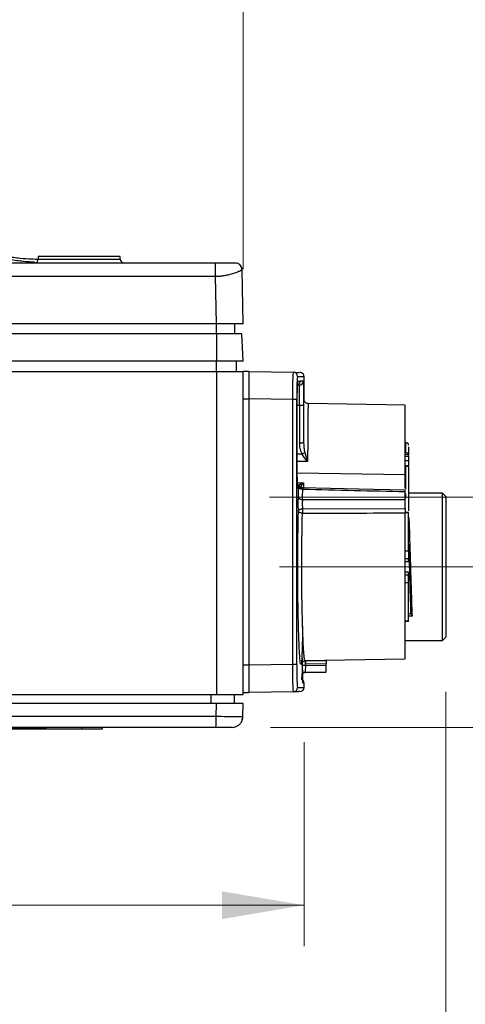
# Model space of a CAD drawing. Header units: millimetres. Extents: x 10 to 272, y 8 to 208.
# Tile 47 of 75: x 93 to 110, y 78 to 114. Entities that reach past the tile are written whole.
import ezdxf

# ---------------------------------------------------------------- set-up
doc = ezdxf.new("R2010")
doc.units = ezdxf.units.MM
doc.linetypes.add('CENTERX2', pattern=[20.32, 12.7, -2.54, 2.54, -2.54])
doc.styles.add('SLDTEXTSTYLE1', font='TXT', dxfattribs={"width": 0.605})
doc.dimstyles.new('SLDDIMSTYLE0', dxfattribs={"dimtxt": 2.054655, "dimasz": 3, "dimexe": 0, "dimexo": 0.0625, "dimgap": 0.513664, "dimtad": 0, "dimtih": 1, "dimtoh": 1, "dimdec": 1, "dimlfac": 2, "dimrnd": 1e-09, "dimzin": 12, "dimdsep": 46, "dimtxsty": 'SLDTEXTSTYLE1', "dimsah": 1, "dimcen": 0.09, "dimadec": 0, "dimazin": 3, "dimtfac": 1, "dimtdec": 1, "dimtmove": 0, "dimatfit": 0, "dimfxl": 1, "dimfrac": 2, "dimtolj": 1, "dimtzin": 12, "dimarcsym": 0})
doc.dimstyles.new('SLDDIMSTYLE2', dxfattribs={"dimtxt": 2.054655, "dimasz": 3, "dimexe": 0, "dimexo": 0.0625, "dimgap": 0.513664, "dimtad": 0, "dimtih": 1, "dimtoh": 1, "dimdec": 1, "dimlfac": 2, "dimrnd": 1e-09, "dimzin": 12, "dimdsep": 46, "dimtxsty": 'SLDTEXTSTYLE1', "dimsah": 1, "dimcen": 0.09, "dimadec": 0, "dimazin": 3, "dimtfac": 1, "dimtdec": 1, "dimtofl": 0, "dimtmove": 0, "dimatfit": 3, "dimfxl": 1, "dimfrac": 2, "dimtolj": 1, "dimtzin": 12, "dimarcsym": 0})
doc.dimstyles.new('SLDDIMSTYLE3', dxfattribs={"dimtxt": 2.054655, "dimasz": 3, "dimexe": 0, "dimexo": 0.0625, "dimgap": 0.513664, "dimtad": 0, "dimtih": 1, "dimtoh": 1, "dimdec": 1, "dimlfac": 2, "dimrnd": 1e-09, "dimzin": 4, "dimdsep": 46, "dimtxsty": 'SLDTEXTSTYLE1', "dimsah": 1, "dimcen": 0.09, "dimadec": 0, "dimazin": 1, "dimtfac": 1, "dimtdec": 1, "dimtofl": 0, "dimtmove": 0, "dimatfit": 3, "dimfxl": 1, "dimfrac": 2, "dimtolj": 1, "dimtzin": 12, "dimarcsym": 0})

# ---------------------------------------------------------------- blocks, each defined once
blk = doc.blocks.new('_D_3')
at = {"color": 7, "linetype": 'Continuous', "lineweight": 18}
for p, q in [((103.838, 87.565), (103.838, 80.098)), ((65.112, 86.982), (65.112, 80.098)), ((84.134, 83.175), (83.429, 83.175)), ((83.429, 83.175), (83.429, 80.02)), ((89.622, 83.175), (90.328, 83.175)), ((90.328, 83.175), (90.328, 80.02)), ((65.112, 81.598), (76.765, 81.598)), ((103.838, 81.598), (91.503, 81.598)), ((83.429, 80.02), (84.134, 80.02)), ((90.328, 80.02), (89.622, 80.02))]:
    blk.add_line(p, q, dxfattribs=at)
for points in [[(65.112, 81.598), (68.112, 81.09), (68.112, 82.106)], [(103.838, 81.598), (100.838, 82.106), (100.838, 81.09)]]:
    blk.add_solid(points, dxfattribs=at)
at = {"color": 7, "linetype": 'Continuous', "lineweight": 18, "char_height": 2.1167, "attachment_point": 1, "style": 'SLDTEXTSTYLE1'}
for s, insert in [('77.5', (77.236, 82.748)), ('3.05', (84.134, 82.748))]:
    blk.add_mtext(s, dxfattribs=dict(at, insert=insert))
blk = doc.blocks.new('_D_4')
at = {"color": 7, "linetype": 'Continuous', "lineweight": 18}
for p, q in [((109.026, 89.407), (109.026, 74.406)), ((63.981, 88.518), (63.981, 74.406)), ((85.054, 77.484), (84.348, 77.484)), ((84.348, 77.484), (84.348, 74.328)), ((90.541, 77.484), (91.247, 77.484)), ((91.247, 77.484), (91.247, 74.328)), ((63.981, 75.906), (77.685, 75.906)), ((109.026, 75.906), (92.423, 75.906)), ((84.348, 74.328), (85.054, 74.328)), ((91.247, 74.328), (90.541, 74.328))]:
    blk.add_line(p, q, dxfattribs=at)
for points in [[(63.981, 75.906), (66.981, 75.398), (66.981, 76.414)], [(109.026, 75.906), (106.026, 76.414), (106.026, 75.398)]]:
    blk.add_solid(points, dxfattribs=at)
at = {"color": 7, "linetype": 'Continuous', "lineweight": 18, "char_height": 2.1167, "attachment_point": 1, "style": 'SLDTEXTSTYLE1'}
for s, insert in [('90.1', (78.155, 77.057)), ('3.55', (85.054, 77.057))]:
    blk.add_mtext(s, dxfattribs=dict(at, insert=insert))
blk = doc.blocks.new('_D_5')
at = {"color": 7, "linetype": 'Continuous', "lineweight": 18}
for p, q in [((82.184, 142.037), (81.479, 142.037)), ((81.479, 142.037), (81.479, 138.882)), ((87.672, 142.037), (88.378, 142.037)), ((88.378, 142.037), (88.378, 138.882)), ((65.112, 106.207), (65.112, 141.959)), ((101.612, 104.882), (101.612, 141.959)), ((65.112, 140.459), (74.815, 140.459)), ((101.612, 140.459), (89.554, 140.459)), ((81.479, 138.882), (82.184, 138.882)), ((88.378, 138.882), (87.672, 138.882))]:
    blk.add_line(p, q, dxfattribs=at)
for points in [[(65.112, 140.459), (68.112, 139.951), (68.112, 140.967)], [(101.612, 140.459), (98.612, 140.967), (98.612, 139.951)]]:
    blk.add_solid(points, dxfattribs=at)
at = {"color": 7, "linetype": 'Continuous', "lineweight": 18, "char_height": 2.1167, "attachment_point": 1, "style": 'SLDTEXTSTYLE1'}
for s, insert in [('73.0', (75.286, 141.61)), ('2.87', (82.184, 141.61))]:
    blk.add_mtext(s, dxfattribs=dict(at, insert=insert))
blk = doc.blocks.new('_D_6')
at = {"color": 7, "linetype": 'Continuous', "lineweight": 18}
for p, q in [((129.152, 93.982), (129.152, 99.982)), ((116.901, 93.982), (130.652, 93.982)), ((129.936, 92.728), (129.23, 92.728)), ((129.23, 92.728), (129.23, 89.572)), ((133.855, 92.728), (134.561, 92.728)), ((134.561, 92.728), (134.561, 89.572)), ((129.23, 89.572), (129.936, 89.572)), ((134.561, 89.572), (133.855, 89.572)), ((102.615, 88.107), (130.652, 88.107)), ((129.152, 88.107), (129.152, 82.107))]:
    blk.add_line(p, q, dxfattribs=at)
for points in [[(129.152, 93.982), (129.66, 96.982), (128.644, 96.982)], [(129.152, 88.107), (128.644, 85.107), (129.66, 85.107)]]:
    blk.add_solid(points, dxfattribs=at)
at = {"color": 7, "linetype": 'Continuous', "lineweight": 18, "char_height": 2.1167, "attachment_point": 1, "style": 'SLDTEXTSTYLE1'}
for s, insert in [('11.8', (123.037, 92.301)), ('.46', (129.936, 92.301))]:
    blk.add_mtext(s, dxfattribs=dict(at, insert=insert))

msp = doc.modelspace()

# ---------------------------------------------------------------- linework, layer by layer
at = {"color": 7, "linetype": 'Continuous', "lineweight": 25}
for p, q in [((94.1124, 105.3473), (94.1124, 105.2473)), ((97.1124, 105.3473), (94.1124, 105.3473)), ((94.1124, 105.2473), (97.1124, 105.2473)), ((97.1124, 105.2473), (97.1124, 105.3473)), ((100.601, 104.606), (92.773, 104.606)), ((100.6311, 102.8819), (100.601, 104.606)), ((101.6124, 102.8819), (101.578, 104.8516)), ((100.6311, 102.8819), (89.9013, 102.8819)), ((100.6254, 102.8819), (100.6254, 102.5069)), ((101.31, 102.5069), (101.31, 102.8819)), ((100.63, 102.5069), (89.8709, 102.5069)), ((100.63, 102.5069), (100.631, 101.5069)), ((101.56, 102.5069), (100.63, 102.5069)), ((101.6124, 101.5069), (101.56, 102.5069)), ((100.631, 101.5069), (89.9011, 101.5069)), ((100.6263, 101.5069), (100.6263, 101.1319)), ((101.6124, 101.5069), (100.631, 101.5069)), ((101.3624, 101.1319), (101.3624, 101.5069)), ((89.9013, 101.1319), (100.631, 101.1319)), ((100.631, 101.1319), (100.631, 89.3069)), ((100.631, 101.1319), (101.6124, 101.1319)), ((101.6124, 89.3069), (101.6124, 101.1319)), ((101.8124, 101.1319), (101.6124, 101.1319)), ((101.8124, 101.1319), (103.4557, 101.1032)), ((103.8378, 100.1091), (103.8378, 100.9544)), ((101.6124, 100.1319), (101.8124, 100.1319)), ((101.8124, 100.132), (101.8124, 100.1319)), ((103.4222, 100.1039), (101.8124, 100.132)), ((101.8124, 100.1319), (101.8124, 90.3819)), ((103.4222, 90.4098), (103.4222, 100.1039)), ((103.5695, 100.1039), (103.4222, 100.1039)), ((103.5695, 90.4098), (103.5695, 100.1039)), ((103.6768, 99.8866), (103.587, 99.8851)), ((103.5873, 97.7292), (103.5873, 99.8845)), ((103.5873, 99.8845), (103.5874, 99.8845)), ((103.5874, 97.7292), (103.5874, 99.8845)), ((103.8242, 99.8866), (103.6768, 99.8866)), ((103.6768, 99.8866), (103.6768, 98.5218)), ((103.8242, 99.8866), (103.8242, 98.5218)), ((107.5405, 99.8972), (103.9851, 99.9593)), ((107.5405, 97.3272), (107.5405, 99.8972)), ((103.6768, 98.5218), (103.8242, 98.5218)), ((107.5655, 98.5317), (107.5405, 98.5317)), ((107.5655, 98.1841), (107.5655, 98.5317)), ((103.5874, 98.1184), (103.7625, 98.1178)), ((107.5405, 98.1841), (107.5655, 98.1841)), ((107.5405, 98.1075), (107.6566, 98.1075)), ((107.5405, 98.0343), (107.6655, 98.0343)), ((107.6655, 98.0343), (107.6655, 98.0779)), ((107.6655, 98.0343), (107.6655, 97.8575)), ((103.5873, 97.7292), (103.5874, 97.7292)), ((103.9683, 97.8325), (103.5874, 97.8341)), ((107.6655, 97.8575), (107.5405, 97.8575)), ((107.6271, 97.6802), (107.5405, 97.6802)), ((107.6655, 97.8575), (107.6655, 97.67)), ((107.5405, 97.3472), (103.587, 97.4162)), ((107.5655, 97.6583), (107.5405, 97.6583)), ((107.5405, 96.8591), (107.5405, 97.3472)), ((107.5655, 96.83), (107.5655, 97.6583)), ((103.5574, 97.0577), (103.8243, 97.0531)), ((103.8243, 97.0531), (103.8143, 96.8764)), ((107.5405, 96.4529), (107.5405, 96.7228)), ((107.5655, 96.495), (107.5655, 96.654)), ((108.9005, 96.6819), (107.6655, 96.6819)), ((109.0255, 96.5569), (108.9005, 96.6819)), ((108.9005, 91.2819), (108.9005, 96.6819)), ((103.7795, 96.108), (107.5405, 96.1138)), ((107.6655, 95.9678), (107.5405, 95.9678)), ((107.6655, 95.9584), (107.5405, 95.9584)), ((107.5405, 90.6165), (107.5405, 95.9546)), ((107.6655, 95.9584), (107.6655, 95.9678)), ((107.6655, 94.5711), (107.6655, 95.9584)), ((107.6655, 95.7895), (107.6743, 95.7895)), ((107.5405, 94.5711), (107.6655, 94.5711)), ((107.6655, 94.5711), (107.6655, 94.2819)), ((107.5405, 94.2819), (107.6655, 94.2819)), ((107.5405, 94.1719), (107.6655, 94.1719)), ((107.6655, 94.1719), (107.6655, 94.2819)), ((107.6655, 93.7919), (107.5405, 93.7919)), ((107.6655, 93.6819), (107.6655, 93.7919)), ((107.6655, 93.6819), (107.5405, 93.6819)), ((107.6655, 93.3926), (107.5405, 93.3926)), ((107.6655, 93.3926), (107.6655, 93.6819)), ((107.6655, 92.0053), (107.6655, 93.3926)), ((107.5405, 92.0053), (107.6655, 92.0053)), ((107.5405, 91.996), (107.6655, 91.996)), ((107.7348, 92.2569), (107.6655, 92.2569)), ((107.7914, 92.1742), (107.6655, 92.1742)), ((107.6655, 92.0053), (107.6655, 91.996)), ((103.7862, 91.739), (103.7886, 91.7224)), ((107.5405, 91.2819), (108.9005, 91.2819)), ((108.9005, 91.2819), (109.0274, 91.4087)), ((103.8706, 90.5525), (107.5405, 90.6165)), ((103.887, 90.5413), (104.6505, 90.5526)), ((104.6505, 90.5526), (104.6505, 90.5661)), ((101.8124, 90.3819), (101.6124, 90.3819)), ((103.4222, 90.4098), (101.8124, 90.3817)), ((101.8124, 90.3819), (101.8124, 90.3817)), ((103.5695, 90.4098), (103.4222, 90.4098)), ((103.887, 90.3732), (103.7862, 90.3732)), ((103.8623, 90.1148), (104.6516, 90.1285)), ((103.8776, 90.1237), (104.6505, 90.1363)), ((104.6505, 90.4294), (103.887, 90.4182)), ((103.887, 90.4182), (103.887, 90.3732)), ((103.887, 90.3732), (104.6505, 90.3857)), ((104.6505, 90.3857), (104.6505, 90.4294)), ((101.6124, 89.3819), (101.8124, 89.3819)), ((103.4557, 89.4105), (101.8124, 89.3819)), ((103.8378, 89.5593), (103.8378, 89.727)), ((89.9013, 89.3069), (100.631, 89.3069)), ((100.4303, 89.3069), (100.4303, 88.9819)), ((100.631, 89.3069), (101.6124, 89.3069)), ((101.2894, 88.9819), (101.2894, 89.3069)), ((100.6311, 88.9819), (89.9013, 88.9819)), ((100.6227, 88.4999), (100.6311, 88.9819)), ((101.604, 88.4999), (101.6124, 88.9819)), ((100.6227, 88.4999), (89.8958, 88.4999)), ((91.8942, 88.0589), (95.7042, 88.0589)), ((93.7232, 88.0489), (93.0147, 88.0489)), ((93.4322, 88.0539), (93.4322, 88.0589)), ((93.5718, 88.0539), (93.4322, 88.0539)), ((93.5718, 88.0539), (93.5718, 88.0589)), ((93.5722, 88.0539), (93.5722, 88.0589)), ((93.7118, 88.0539), (93.5722, 88.0539)), ((93.7118, 88.0539), (93.7118, 88.0589)), ((93.7122, 88.0539), (93.7122, 88.0589)), ((93.8518, 88.0539), (93.7122, 88.0539)), ((93.7232, 88.0539), (93.7232, 88.0489)), ((94.1132, 88.0489), (93.7232, 88.0489)), ((93.8518, 88.0539), (93.8518, 88.0589)), ((93.8522, 88.0539), (93.8522, 88.0589)), ((93.9918, 88.0539), (93.8522, 88.0539)), ((93.9918, 88.0539), (93.9918, 88.0589)), ((93.9922, 88.0539), (93.9922, 88.0589)), ((94.1318, 88.0539), (93.9922, 88.0539)), ((94.1132, 88.0539), (94.1132, 88.0489)), ((94.1132, 88.0489), (94.1197, 88.0489)), ((94.1197, 88.0489), (94.1197, 88.0539)), ((94.1322, 88.0489), (94.1197, 88.0489)), ((94.1318, 88.0539), (94.1318, 88.0589)), ((94.1322, 88.0539), (94.1322, 88.0589)), ((94.2718, 88.0539), (94.1322, 88.0539)), ((94.1322, 88.0489), (94.1322, 88.0539)), ((94.2718, 88.0539), (94.2718, 88.0589)), ((94.2722, 88.0539), (94.2722, 88.0589)), ((94.4118, 88.0539), (94.2722, 88.0539)), ((94.4118, 88.0539), (94.4118, 88.0589)), ((95.7042, 88.0589), (95.7042, 88.1069)), ((95.7042, 88.0589), (96.4662, 88.0589)), ((96.4662, 88.0589), (96.4662, 88.1069))]:
    msp.add_line(p, q, dxfattribs=at)
at = {"color": 7, "linetype": 'CENTERX2', "lineweight": 18}
for p, q in [((102.5737, 96.5319), (115.0299, 96.5319)), ((102.9423, 93.9819), (114.9005, 93.9819))]:
    msp.add_line(p, q, dxfattribs=at)
at = {"color": 7, "linetype": 'Continuous', "lineweight": 25, "flags": 128}
for points in [[(101.578, 104.8516), (101.5732, 104.8558), (101.5596, 104.8595)], [(101.8124, 101.1319), (101.8124, 101.1319)], [(107.5406, 96.7871), (105.8472, 96.8278), (103.7689, 96.8775)], [(101.2041, 88.1069), (101.2813, 88.1144), (101.3526, 88.1355)]]:
    msp.add_lwpolyline(points, dxfattribs=at)
at = {"color": 7, "linetype": 'Continuous', "lineweight": 25}
for centre, radius, start, end in [((93.9624, 105.2473), 0.15, 270, 0), ((97.2624, 105.2473), 0.15, 180, 270), ((93.9921, 104.7274), 6.61, 358.94774, 3.20785), ((101.3281, 104.8473), 0.25, 49.99719, 90), ((101.3281, 104.8473), 0.25, 1, 34.16425), ((103.453, 100.9533), 0.1499, 359.97768, 88.98017), ((103.5547, 100.7844), 0.15, 289.56797, 0.00963), ((103.6647, 100.7863), 0.15, 271.00164, 0.00284), ((107.5655, 98.4317), 0.1, 0, 90), ((97.966, 110.4035), 13.5845, 295.25858, 295.74289), ((103.551, 96.8403), 0.1392, 27.04887, 87.84219), ((103.5256, 96.8403), 0.1413, 16.27035, 76.70496), ((103.4916, 96.8372), 0.15, 359.97231, 58.40757), ((103.5529, 96.8368), 0.1428, 30.25326, 74.1162), ((103.5515, 96.8369), 0.143, 21.78178, 73.06271), ((103.7907, 96.9781), 0.1626, 217.18135, 270.57314), ((103.7973, 97.0051), 0.159, 219.71878, 268.94605), ((103.7628, 96.5821), 0.1363, 195.70801, 276.78579), ((105.0588, 90.4554), 1.1755, 175.81047, 181.81713), ((106.4297, 90.4797), 2.5435, 178.61278, 181.38722), ((103.8799, 89.9738), 0.1499, 90.88147, 127.82706), ((103.453, 89.5605), 0.1499, 271.01974, 0.0225), ((103.6878, 89.5646), 0.15, 271, 360), ((95.347, 88.4028), 5.2766, 356.78526, 1.0546), ((101.2041, 88.5069), 0.4, 329.2353, 359)]:
    msp.add_arc(centre, radius, start, end, dxfattribs=at)
for points, knots in [([(92.4117, 105.4646), (92.5992, 105.4228), (92.9741, 105.3392), (93.4565, 105.2793), (93.8429, 105.2501), (94.0332, 105.2478), (94.1116, 105.2468)], [0, 0, 0, 0, 0.2669917, 0.5340366, 0.8078176, 1, 1, 1, 1]), ([(93.9694, 105.1307), (93.8394, 105.1386), (93.5705, 105.1549), (93.0749, 105.2159), (92.683, 105.3023), (92.4871, 105.3454)], [0, 0, 0, 0, 0.3186378, 0.6593541, 1, 1, 1, 1]), ([(101.3281, 105.0973), (101.3281, 105.0973), (101.293, 105.0973), (101.2099, 105.0973), (101.177, 105.0973), (101.1057, 105.0973), (101.0675, 105.0973), (100.9895, 105.0973), (100.9494, 105.0973), (100.8714, 105.0973), (100.8334, 105.0973), (100.7231, 105.0973), (100.6559, 105.0973), (100.5917, 105.0973)], [0, 0, 0, 0, 0.25, 0.25, 0.375, 0.375, 0.5, 0.5, 0.625, 0.625, 0.75, 0.75, 1, 1, 1, 1]), ([(101.5595, 104.8418), (101.5602, 104.8667), (101.5615, 104.9168), (101.5342, 104.9869), (101.487, 105.0459), (101.4416, 105.0688), (101.4192, 105.0801)], [0, 0, 0, 0, 0.251026, 0.505357, 0.7569398, 1, 1, 1, 1]), ([(101.578, 104.8516), (101.5777, 104.8515), (101.5771, 104.8512), (101.5715, 104.8481), (101.5623, 104.8431), (101.5484, 104.8358), (101.5297, 104.8264), (101.5037, 104.8138), (101.4674, 104.7971), (101.4231, 104.7784), (101.367, 104.756), (101.2773, 104.7234), (101.146, 104.684), (100.9906, 104.6472), (100.8529, 104.6243), (100.7249, 104.6098), (100.6411, 104.6072), (100.601, 104.606)], [0, 0, 0, 0, 0.0369419, 0.0754994, 0.115715, 0.1576136, 0.2012019, 0.2464666, 0.3053819, 0.3715768, 0.4187532, 0.4973441, 0.6420852, 0.750176, 0.8401863, 0.9234187, 1, 1, 1, 1]), ([(101.6124, 102.8819), (101.6124, 102.8819), (101.6061, 102.8819), (101.5813, 102.8819), (101.5626, 102.8819), (101.5136, 102.8819), (101.4836, 102.8819), (101.4128, 102.8819), (101.3715, 102.8819), (101.2812, 102.8819), (101.232, 102.8819), (101.1251, 102.8819), (101.0679, 102.8819), (100.8907, 102.8819), (100.7616, 102.8819), (100.6311, 102.8819)], [0, 0, 0, 0, 0.125, 0.125, 0.25, 0.25, 0.375, 0.375, 0.5, 0.5, 0.625, 0.625, 0.75, 0.75, 1, 1, 1, 1]), ([(101.8124, 101.1319), (101.8124, 101.1314), (101.8124, 101.1305), (101.8124, 101.1232), (101.8124, 101.1118), (101.8124, 101.096), (101.8125, 101.0761), (101.8125, 101.0523), (101.8125, 101.0248), (101.8124, 100.9938), (101.8124, 100.9595), (101.8124, 100.9223), (101.8124, 100.8822), (101.8124, 100.8252), (101.8124, 100.7464), (101.8124, 100.6409), (101.8125, 100.525), (101.8124, 100.4001), (101.8124, 100.2681), (101.8124, 100.1776), (101.8124, 100.132)], [0, 0, 0, 0, 0.0437728, 0.0871644, 0.130175, 0.1728045, 0.2150531, 0.2569209, 0.2984079, 0.3395142, 0.3802399, 0.4205851, 0.4605498, 0.5001343, 0.5796419, 0.66067, 0.7432193, 0.8272904, 0.9128838, 1, 1, 1, 1]), ([(103.4222, 100.1039), (103.4223, 100.1273), (103.4224, 100.1742), (103.4229, 100.2443), (103.4235, 100.3139), (103.4242, 100.3827), (103.4251, 100.4504), (103.4262, 100.5165), (103.4273, 100.5808), (103.4286, 100.6428), (103.4301, 100.7022), (103.4316, 100.7586), (103.4336, 100.8212), (103.4362, 100.8886), (103.4395, 100.9572), (103.4431, 101.0172), (103.447, 101.0644), (103.4513, 101.0969), (103.4542, 101.101), (103.4557, 101.1032)], [0, 0, 0, 0, 0.04469007, 0.08953784, 0.13454392, 0.17970887, 0.2250333, 0.27051776, 0.31616282, 0.36196904, 0.40793699, 0.4540672, 0.50036022, 0.57122837, 0.64705836, 0.7278506, 0.81360514, 0.90432177, 1, 1, 1, 1]), ([(103.4557, 101.1032), (103.5484, 101.1016), (103.6875, 101.0991), (103.6702, 101.0994), (103.6644, 101.0995)], [0, 0, 0, 0, 0.6667381, 1, 1, 1, 1]), ([(103.6029, 100.9532), (103.5987, 100.9533), (103.5944, 100.9313), (103.5884, 100.8676), (103.5865, 100.8416), (103.5828, 100.7801), (103.5811, 100.7443), (103.5764, 100.6269), (103.5738, 100.5322), (103.5704, 100.3278), (103.5695, 100.2158), (103.5695, 100.1039)], [0, 0, 0, 0, 0.25, 0.25, 0.375, 0.375, 0.5, 0.5, 0.75, 0.75, 1, 1, 1, 1]), ([(103.6029, 100.9532), (103.6957, 100.9516), (103.8349, 100.9492), (103.8175, 100.9495), (103.8117, 100.9496)], [0, 0, 0, 0, 0.6666667, 1, 1, 1, 1]), ([(103.8377, 100.9491), (103.8358, 100.9678), (103.8328, 100.9965), (103.8144, 101.0311), (103.7955, 101.055), (103.7719, 101.0744), (103.7376, 101.0933), (103.709, 101.0968), (103.6903, 101.0991)], [0, 0, 0, 0, 0.2396971, 0.3685159, 0.5000007, 0.6314874, 0.7603082, 1, 1, 1, 1]), ([(103.5873, 99.8845), (103.5873, 99.9077), (103.5873, 99.9538), (103.5877, 100.0224), (103.5882, 100.0898), (103.5889, 100.1563), (103.5903, 100.2534), (103.5928, 100.3765), (103.597, 100.5108), (103.6021, 100.6223), (103.6073, 100.696), (103.612, 100.7406), (103.6162, 100.7652), (103.619, 100.7689), (103.6204, 100.7708)], [0, 0, 0, 0, 0.0503485, 0.1002202, 0.1499181, 0.199748, 0.2500137, 0.3747679, 0.499643, 0.6244025, 0.7492648, 0.833001, 0.9160975, 1, 1, 1, 1]), ([(103.6204, 100.7708), (103.6299, 100.7734), (103.6496, 100.7789), (103.6779, 100.7832), (103.6955, 100.784), (103.7047, 100.7844)], [0, 0, 0, 0, 0.3049523, 0.6382842, 1, 1, 1, 1]), ([(103.6768, 99.8866), (103.6771, 99.9847), (103.6772, 100.0829), (103.6768, 100.219), (103.6767, 100.2621), (103.6761, 100.3436), (103.6758, 100.3821), (103.6745, 100.4859), (103.6734, 100.5417), (103.6707, 100.6165), (103.6691, 100.6364), (103.6673, 100.6364)], [0, 0, 0, 0, 0.25, 0.25, 0.375, 0.375, 0.5, 0.5, 0.75, 0.75, 1, 1, 1, 1]), ([(103.8147, 100.7863), (103.815, 100.7858), (103.8155, 100.7848), (103.8163, 100.7762), (103.8171, 100.7625), (103.8179, 100.7432), (103.819, 100.7064), (103.8203, 100.6397), (103.8217, 100.5268), (103.8228, 100.39), (103.8235, 100.2505), (103.8239, 100.1204), (103.8241, 100.0046), (103.8242, 99.9261), (103.8242, 99.8866)], [0, 0, 0, 0, 0.0504916, 0.1005008, 0.1503391, 0.2003216, 0.2507603, 0.3754664, 0.500286, 0.6250292, 0.7499211, 0.8333966, 0.9162726, 1, 1, 1, 1]), ([(103.8242, 98.5218), (103.8258, 98.754), (103.8289, 99.2171), (103.8336, 99.7152), (103.8371, 100.0471), (103.8375, 100.0884), (103.8378, 100.1091)], [0, 0, 0, 0, 0.2506726, 0.4999131, 0.7496158, 1, 1, 1, 1]), ([(103.9851, 99.9593), (103.9665, 99.9616), (103.9378, 99.9651), (103.9035, 99.984), (103.88, 100.0033), (103.8611, 100.0272), (103.8427, 100.0618), (103.8397, 100.0906), (103.8378, 100.1092)], [0, 0, 0, 0, 0.23969625, 0.36850633, 0.49999469, 0.63147756, 0.76029923, 1, 1, 1, 1]), ([(103.9851, 99.9593), (103.9851, 99.9534), (103.9849, 99.9413), (103.9837, 99.838), (103.9818, 99.6581), (103.9796, 99.4414), (103.9778, 99.2404), (103.9765, 99.0945), (103.9754, 98.9484), (103.9741, 98.7646), (103.9726, 98.5486), (103.9708, 98.2665), (103.9695, 98.0409), (103.9686, 97.8871), (103.9684, 97.8467), (103.9683, 97.8358), (103.9683, 97.8328), (103.9683, 97.8325)], [0, 0, 0, 0, 0.1123517, 0.2331816, 0.3624612, 0.5001882, 0.5602433, 0.6164696, 0.6688536, 0.7173951, 0.8029222, 0.873088, 0.9672769, 0.9913274, 0.997586, 0.9997569, 1, 1, 1, 1]), ([(103.7625, 98.1178), (103.7557, 98.133), (103.742, 98.1639), (103.7248, 98.2124), (103.7099, 98.2631), (103.6939, 98.3315), (103.68, 98.4179), (103.6779, 98.4871), (103.6768, 98.5218)], [0, 0, 0, 0, 0.1203158, 0.2436954, 0.3705836, 0.5013894, 0.7496187, 1, 1, 1, 1]), ([(103.8242, 98.5218), (103.824, 98.4629), (103.8275, 98.4037), (103.8412, 98.2848), (103.8514, 98.2247), (103.8662, 98.1672)], [0, 0, 0, 0, 0.5, 0.5, 1, 1, 1, 1]), ([(107.5655, 98.1841), (107.5827, 98.1772), (107.6002, 98.1664), (107.6324, 98.1392), (107.6478, 98.1213), (107.6566, 98.1075)], [0, 0, 0, 0, 0.5, 0.5, 1, 1, 1, 1]), ([(107.6655, 98.3749), (107.6655, 98.3712), (107.6655, 98.3542), (107.6655, 98.1995), (107.6655, 98.0779)], [0, 0, 0, 0, 0.213314, 1, 1, 1, 1]), ([(103.5715, 96.9754), (103.5769, 96.9865), (103.5866, 97.0067), (103.5873, 97.1127), (103.5873, 97.2581), (103.5859, 97.4695), (103.5862, 97.6389), (103.5863, 97.7292)], [0, 0, 0, 0, 0.1931051, 0.3510525, 0.5385801, 0.7541637, 1, 1, 1, 1]), ([(103.6204, 96.8429), (103.6196, 96.8437), (103.6179, 96.8453), (103.6154, 96.8543), (103.6129, 96.8684), (103.6104, 96.8879), (103.6068, 96.9247), (103.6021, 96.991), (103.5971, 97.1024), (103.5928, 97.2369), (103.59, 97.3735), (103.5884, 97.5008), (103.5874, 97.614), (103.5873, 97.6906), (103.5873, 97.7292)], [0, 0, 0, 0, 0.0503689, 0.1002662, 0.149999, 0.1998773, 0.2502086, 0.3750585, 0.50008, 0.6249029, 0.7499339, 0.8333874, 0.9162695, 1, 1, 1, 1]), ([(107.5655, 97.6583), (107.5827, 97.6685), (107.6002, 97.6764), (107.6324, 97.6819), (107.6478, 97.6794), (107.6566, 97.6655)], [0, 0, 0, 0, 0.5, 0.5, 1, 1, 1, 1]), ([(107.6655, 97.6359), (107.6655, 97.4488), (107.6655, 97.0623), (107.6655, 96.4745), (107.6655, 96.1415), (107.6655, 96.0266)], [0, 0, 0, 0, 0.3808244, 0.7864364, 1, 1, 1, 1]), ([(103.6836, 96.9276), (103.6732, 96.9374), (103.6542, 96.9556), (103.6244, 96.9684), (103.6017, 96.9742), (103.5952, 96.9742), (103.592, 96.9742)], [0, 0, 0, 0, 0.30434049, 0.55962933, 0.78165281, 1, 1, 1, 1]), ([(103.6316, 96.5452), (103.6327, 96.579), (103.6348, 96.6464), (103.6381, 96.7438), (103.6404, 96.806), (103.6416, 96.8372)], [0, 0, 0, 0, 0.333398, 0.6666007, 1, 1, 1, 1]), ([(103.6763, 96.9088), (103.6789, 96.9195), (103.6818, 96.9315), (103.6834, 96.9272), (103.6835, 96.9268)], [0, 0, 0, 0, 0.8991022, 1, 1, 1, 1]), ([(103.792, 96.8769), (103.7821, 96.8777), (103.7619, 96.8794), (103.7326, 96.8897), (103.7051, 96.9056), (103.6904, 96.9206), (103.683, 96.9282)], [0, 0, 0, 0, 0.2381272, 0.4870701, 0.7426605, 1, 1, 1, 1]), ([(103.792, 96.8769), (103.7921, 96.8756), (103.7923, 96.8729), (103.7936, 96.8551), (103.7943, 96.8462)], [0, 0, 0, 0, 0.4981715, 1, 1, 1, 1]), ([(107.5405, 96.7228), (107.5405, 96.7397), (107.5405, 96.765), (107.5405, 96.7813), (107.5405, 96.7873), (107.5405, 96.7865), (107.5405, 96.7863)], [0, 0, 0, 0, 0.4592848, 0.686451, 0.9135755, 1, 1, 1, 1]), ([(103.6317, 96.0184), (103.6314, 96.0276), (103.6309, 96.046), (103.6302, 96.0761), (103.6296, 96.1077), (103.6289, 96.1518), (103.6283, 96.2098), (103.628, 96.2814), (103.6283, 96.3533), (103.629, 96.4227), (103.6301, 96.4885), (103.6311, 96.5263), (103.6316, 96.5452)], [0, 0, 0, 0, 0.0627386, 0.125081, 0.1875378, 0.2506169, 0.3755382, 0.5002112, 0.6244217, 0.7497176, 0.874856, 1, 1, 1, 1]), ([(103.7789, 96.4468), (103.7784, 96.4383), (103.7775, 96.4215), (103.7764, 96.3932), (103.7755, 96.3638), (103.7749, 96.3339), (103.7745, 96.3044), (103.7744, 96.2657), (103.775, 96.2162), (103.7766, 96.1576), (103.7785, 96.1247), (103.7795, 96.108)], [0, 0, 0, 0, 0.0876116, 0.1747806, 0.2605149, 0.3438785, 0.4240424, 0.5003193, 0.6556551, 0.82455, 1, 1, 1, 1]), ([(107.5405, 96.1138), (107.5405, 96.1591), (107.5405, 96.2203), (107.5405, 96.3447), (107.5405, 96.4065), (107.5405, 96.4529)], [0, 0, 0, 0, 0.5, 0.5, 1, 1, 1, 1]), ([(109.0255, 96.5569), (109.0255, 96.5569), (109.0255, 96.4898), (109.0255, 96.2319), (109.0255, 96.041), (109.0255, 95.5643), (109.0255, 95.2787), (109.0255, 94.6559), (109.0255, 94.3189), (109.0255, 93.6448), (109.0255, 93.3079), (109.0255, 92.685), (109.0255, 92.3994), (109.0255, 91.9227), (109.0255, 91.7319), (109.0255, 91.4739), (109.0255, 91.4069), (109.0255, 91.4069)], [0, 0, 0, 0, 0.125, 0.125, 0.25, 0.25, 0.375, 0.375, 0.5, 0.5, 0.625, 0.625, 0.75, 0.75, 0.875, 0.875, 1, 1, 1, 1]), ([(103.722, 90.4134), (103.7208, 90.4106), (103.7137, 90.3936), (103.6992, 90.4931), (103.6794, 90.7155), (103.6601, 91.0721), (103.6424, 91.5334), (103.6275, 92.0864), (103.6163, 92.7096), (103.6095, 93.3806), (103.6076, 94.0733), (103.6109, 94.7624), (103.6187, 95.4272), (103.6274, 95.8215), (103.6317, 96.0184)], [0, 0, 0, 0, 0.0177465, 0.1067356, 0.1964746, 0.2860054, 0.3751162, 0.4643998, 0.5537787, 0.6428053, 0.7323052, 0.8212747, 0.9107581, 1, 1, 1, 1]), ([(103.6317, 96.0184), (103.6327, 96.0379), (103.6454, 96.0582), (103.6829, 96.084), (103.6985, 96.0918), (103.7355, 96.1035), (103.757, 96.1073), (103.7789, 96.108)], [0, 0, 0, 0, 0.5, 0.5, 0.75, 0.75, 1, 1, 1, 1]), ([(103.7794, 95.949), (103.7575, 95.9495), (103.7359, 95.9523), (103.6989, 95.9609), (103.6832, 95.9668), (103.6456, 95.9865), (103.6328, 96.0025), (103.6317, 96.0184)], [0, 0, 0, 0, 0.25, 0.25, 0.5, 0.5, 1, 1, 1, 1]), ([(103.8706, 90.5525), (103.8694, 90.5529), (103.8669, 90.5538), (103.8629, 90.5621), (103.8586, 90.5769), (103.8539, 90.6001), (103.8489, 90.6332), (103.841, 90.6975), (103.8318, 90.8005), (103.8225, 90.9358), (103.8108, 91.1336), (103.797, 91.4387), (103.7818, 91.9044), (103.7675, 92.5049), (103.757, 93.2732), (103.755, 93.9768), (103.7568, 94.4288), (103.7582, 94.6507), (103.7603, 94.8732), (103.7629, 95.0951), (103.7661, 95.3153), (103.7699, 95.5322), (103.7743, 95.7454), (103.7777, 95.8808), (103.7794, 95.949)], [0, 0, 0, 0, 0.0171551, 0.0357767, 0.0558648, 0.0774196, 0.1004411, 0.1249293, 0.1837119, 0.2256503, 0.2507279, 0.343906, 0.4271069, 0.5003184, 0.6273794, 0.7499695, 0.7795451, 0.8096, 0.8401344, 0.8711483, 0.9026418, 0.9346149, 0.9670676, 1, 1, 1, 1]), ([(103.7789, 96.108), (103.7786, 96.089), (103.7784, 96.0608), (103.7785, 96.0009), (103.7789, 95.9708), (103.7794, 95.949)], [0, 0, 0, 0, 0.5, 0.5, 1, 1, 1, 1]), ([(107.5405, 96.1138), (107.5405, 96.0927), (107.5405, 96.0651), (107.5405, 96.0074), (107.5405, 95.9781), (107.5405, 95.9546)], [0, 0, 0, 0, 0.5, 0.5, 1, 1, 1, 1]), ([(107.6742, 95.7895), (107.6834, 95.5486), (107.6936, 95.2596), (107.7138, 94.6361), (107.7238, 94.303), (107.7417, 93.6607), (107.7517, 93.3276), (107.7719, 92.7042), (107.782, 92.4151), (107.7913, 92.1742)], [0, 0, 0, 0, 0.25, 0.25, 0.5, 0.5, 0.75, 0.75, 1, 1, 1, 1]), ([(107.6655, 94.6316), (107.6655, 94.6316), (107.6655, 94.6811), (107.6655, 94.8714), (107.6655, 95.0123), (107.6655, 95.1881)], [0, 0, 0, 0, 0.5, 0.5, 1, 1, 1, 1]), ([(107.6655, 94.8064), (107.6693, 94.6846), (107.6775, 94.4158), (107.6894, 93.9815), (107.7022, 93.52), (107.7159, 93.0679), (107.7297, 92.6361), (107.7387, 92.3825), (107.7431, 92.2562)], [0, 0, 0, 0, 0.1406431, 0.3105376, 0.4804318, 0.6535855, 0.8275984, 1, 1, 1, 1]), ([(107.7431, 92.2562), (107.7476, 92.2551), (107.7563, 92.2529), (107.7675, 92.2446), (107.7785, 92.2307), (107.7881, 92.209), (107.7903, 92.1857), (107.7913, 92.1743)], [0, 0, 0, 0, 0.1696349, 0.3355307, 0.500761, 0.7538857, 1, 1, 1, 1]), ([(103.7862, 91.8059), (103.7835, 91.6303), (103.778, 91.2796), (103.7666, 90.8751), (103.7528, 90.5852), (103.7379, 90.4198), (103.7269, 90.4154), (103.722, 90.4134)], [0, 0, 0, 0, 0.2086779, 0.4166707, 0.6251862, 0.8326807, 1, 1, 1, 1]), ([(103.7428, 89.8882), (103.75, 89.8955), (103.7656, 89.9115), (103.7723, 90.0049), (103.7788, 90.1477), (103.7818, 90.3615), (103.7832, 90.535), (103.784, 90.6278)], [0, 0, 0, 0, 0.1420096, 0.3084126, 0.5065134, 0.7363796, 1, 1, 1, 1]), ([(103.7483, 90.4465), (103.7572, 90.4705), (103.7731, 90.4932), (103.8203, 90.5287), (103.8525, 90.5409), (103.8865, 90.5413)], [0, 0, 0, 0, 0.5, 0.5, 1, 1, 1, 1]), ([(103.801, 89.7276), (103.8006, 89.7282), (103.7999, 89.7292), (103.7988, 89.7378), (103.7978, 89.7516), (103.7967, 89.7709), (103.7951, 89.8078), (103.793, 89.8746), (103.7907, 89.9875), (103.7888, 90.1244), (103.7875, 90.2639), (103.7867, 90.394), (103.7863, 90.5098), (103.7862, 90.5883), (103.7862, 90.6278)], [0, 0, 0, 0, 0.05048654, 0.10049277, 0.15033066, 0.20031539, 0.25075934, 0.37545852, 0.50028505, 0.62502724, 0.74992162, 0.83340002, 0.91627643, 1, 1, 1, 1]), ([(104.6505, 90.5526), (104.6505, 90.5477), (104.6505, 90.5325), (104.6505, 90.4878), (104.6505, 90.4587), (104.6505, 90.4294)], [0, 0, 0, 0, 0.5, 0.5, 1, 1, 1, 1]), ([(101.8124, 90.3817), (101.8124, 90.3588), (101.8124, 90.3132), (101.8124, 90.2454), (101.8124, 90.1788), (101.8124, 90.1137), (101.8125, 90.0503), (101.8125, 89.989), (101.8125, 89.9299), (101.8124, 89.8733), (101.8124, 89.8193), (101.8124, 89.768), (101.8124, 89.7196), (101.8124, 89.659), (101.8124, 89.5895), (101.8124, 89.5178), (101.8125, 89.4591), (101.8124, 89.4156), (101.8124, 89.3872), (101.8124, 89.3837), (101.8124, 89.3819)], [0, 0, 0, 0, 0.0437728, 0.0871644, 0.130175, 0.1728045, 0.2150531, 0.2569209, 0.2984078, 0.3395141, 0.3802398, 0.420585, 0.4605498, 0.5001343, 0.5796386, 0.6606648, 0.7432134, 0.8272851, 0.9128805, 1, 1, 1, 1]), ([(103.4557, 89.4105), (103.455, 89.411), (103.4536, 89.4119), (103.4515, 89.4193), (103.4496, 89.4308), (103.4476, 89.4462), (103.4457, 89.4652), (103.4439, 89.4875), (103.4422, 89.5125), (103.4405, 89.54), (103.4389, 89.5696), (103.4373, 89.6009), (103.4359, 89.6337), (103.4346, 89.6676), (103.4326, 89.7217), (103.4303, 89.801), (103.4277, 89.9112), (103.4256, 90.0294), (103.4239, 90.1533), (103.4227, 90.2808), (103.4224, 90.3669), (103.4222, 90.4098)], [0, 0, 0, 0, 0.0448476, 0.0886354, 0.1313633, 0.1730314, 0.2136398, 0.2531886, 0.2916777, 0.3291074, 0.3654777, 0.4007887, 0.4350406, 0.4682335, 0.5003675, 0.584978, 0.6690487, 0.7525827, 0.8355836, 0.9180548, 1, 1, 1, 1]), ([(103.5695, 90.4098), (103.5695, 90.2986), (103.5704, 90.1873), (103.573, 90.033), (103.574, 89.9842), (103.5765, 89.8919), (103.5779, 89.8482), (103.5826, 89.7307), (103.5864, 89.6675), (103.5944, 89.5829), (103.5987, 89.5604), (103.6029, 89.5605)], [0, 0, 0, 0, 0.25, 0.25, 0.375, 0.375, 0.5, 0.5, 0.75, 0.75, 1, 1, 1, 1]), ([(103.7897, 90.0889), (103.79, 90.0891), (103.8009, 90.0973), (103.8256, 90.1083), (103.852, 90.1139), (103.8642, 90.1146), (103.8706, 90.1149)], [0, 0, 0, 0, 0.0121119, 0.4703054, 0.7216247, 1, 1, 1, 1]), ([(103.887, 90.3732), (103.8868, 90.3632), (103.8864, 90.3326), (103.8854, 90.2715), (103.8836, 90.2053), (103.8814, 90.1571), (103.8794, 90.1311), (103.8782, 90.126), (103.8776, 90.1237)], [0, 0, 0, 0, 0.0806501, 0.2444356, 0.4994783, 0.688064, 0.8557578, 1, 1, 1, 1]), ([(104.6505, 90.1363), (104.6505, 90.1375), (104.6506, 90.14), (104.6506, 90.1503), (104.6507, 90.166), (104.6507, 90.1874), (104.6508, 90.2139), (104.6507, 90.2448), (104.6507, 90.2786), (104.6506, 90.3142), (104.6506, 90.3501), (104.6505, 90.374), (104.6505, 90.3857)], [0, 0, 0, 0, 0.09319415, 0.19070286, 0.29171904, 0.39521705, 0.50000214, 0.60478706, 0.70828456, 0.80929988, 0.90680739, 1, 1, 1, 1]), ([(103.8378, 89.727), (103.8358, 89.7457), (103.8328, 89.7744), (103.8145, 89.809), (103.7955, 89.833), (103.7719, 89.8519), (103.7498, 89.8656), (103.7348, 89.868), (103.7296, 89.8688)], [0, 0, 0, 0, 0.2896748, 0.4453558, 0.6042576, 0.7631617, 0.918844, 1, 1, 1, 1]), ([(103.6904, 89.4146), (103.6899, 89.4146), (103.689, 89.4146), (103.6817, 89.4145), (103.67, 89.4143), (103.6536, 89.414), (103.6325, 89.4136), (103.6067, 89.4132), (103.5762, 89.4126), (103.5409, 89.412), (103.5012, 89.4113), (103.4709, 89.4108), (103.4557, 89.4105)], [0, 0, 0, 0, 0.1000087, 0.2000115, 0.3000101, 0.4000058, 0.5, 0.5999942, 0.6999899, 0.7999884, 0.8999913, 1, 1, 1, 1]), ([(103.8378, 89.727), (103.8373, 89.727), (103.8364, 89.727), (103.8292, 89.7271), (103.8181, 89.7273), (103.8067, 89.7275), (103.801, 89.7276)], [0, 0, 0, 0, 0.25, 0.5, 0.75, 1, 1, 1, 1]), ([(101.6124, 88.9819), (101.6124, 88.9819), (101.6061, 88.9819), (101.5813, 88.9819), (101.5626, 88.9819), (101.5136, 88.9819), (101.4836, 88.9819), (101.4128, 88.9819), (101.3715, 88.9819), (101.2812, 88.9819), (101.232, 88.9819), (101.1251, 88.9819), (101.0679, 88.9819), (100.8907, 88.9819), (100.7616, 88.9819), (100.6311, 88.9819)], [0, 0, 0, 0, 0.125, 0.125, 0.25, 0.25, 0.375, 0.375, 0.5, 0.5, 0.625, 0.625, 0.75, 0.75, 1, 1, 1, 1]), ([(101.604, 88.4999), (101.604, 88.499), (101.5787, 88.4983), (101.5051, 88.4976), (101.4751, 88.4974), (101.4043, 88.4971), (101.363, 88.4971), (101.2728, 88.4971), (101.2235, 88.4971), (101.1166, 88.4974), (101.0594, 88.4976), (100.8822, 88.4983), (100.7529, 88.499), (100.6227, 88.4999)], [0, 0, 0, 0, 0.25, 0.25, 0.375, 0.375, 0.5, 0.5, 0.625, 0.625, 0.75, 0.75, 1, 1, 1, 1]), ([(101.3499, 88.1344), (101.3859, 88.1523), (101.4588, 88.1887), (101.5364, 88.2805), (101.5832, 88.387), (101.5846, 88.4622), (101.5852, 88.4987)], [0, 0, 0, 0, 0.2512425, 0.5086279, 0.7612997, 1, 1, 1, 1]), ([(100.6153, 88.1069), (100.1013, 88.1069), (99.0733, 88.1069), (97.5312, 88.1069), (95.9891, 88.1069), (94.4469, 88.1069), (92.9047, 88.1069), (91.8765, 88.1069), (91.3624, 88.1069)], [0, 0, 0, 0, 0.1666693, 0.3333355, 0.5, 0.6666645, 0.8333307, 1, 1, 1, 1]), ([(101.2041, 88.1069), (101.2035, 88.1069), (101.2024, 88.1069), (101.1937, 88.1069), (101.1798, 88.1069), (101.1539, 88.1069), (101.1087, 88.1069), (101.0351, 88.1069), (100.9458, 88.1069), (100.8433, 88.1069), (100.7319, 88.1069), (100.6542, 88.1069), (100.6153, 88.1069)], [0, 0, 0, 0, 0.0629038, 0.1251772, 0.1874116, 0.2502001, 0.3749147, 0.4999201, 0.6245753, 0.7495305, 0.8745372, 1, 1, 1, 1])]:
    msp.add_open_spline(points, degree=3, knots=knots, dxfattribs=at)
for points in [[(100.5917, 105.0973), (97.9964, 105.0973), (95.4006, 105.0973), (92.8049, 105.0973)], [(103.6673, 100.6364), (103.6458, 100.636), (103.6091, 100.6353), (103.5574, 100.6344)], [(103.7047, 100.7844), (103.7565, 100.785), (103.7931, 100.7857), (103.8147, 100.7863)], [(103.9683, 97.8325), (103.8943, 97.921), (103.8206, 98.0154), (103.7625, 98.1178)], [(103.8662, 98.1672), (103.895, 98.0553), (103.9314, 97.9433), (103.9683, 97.8325)], [(107.6655, 98.0779), (107.6655, 98.0881), (107.6625, 98.0981), (107.6566, 98.1075)], [(107.6655, 97.6359), (107.6655, 97.6462), (107.6625, 97.6562), (107.6566, 97.6655)], [(103.5763, 96.979), (103.6405, 96.9778), (103.7333, 97.0051), (103.8243, 97.0531)], [(103.8243, 97.0531), (103.7765, 96.991), (103.7282, 96.9371), (103.6944, 96.9016)], [(103.6416, 96.8372), (103.6347, 96.8391), (103.6277, 96.841), (103.6204, 96.8429)], [(103.6612, 96.8799), (103.6497, 96.8661), (103.6433, 96.8527), (103.6416, 96.8372)], [(103.675, 96.9035), (103.6704, 96.8955), (103.6655, 96.8873), (103.6612, 96.8799)], [(103.6763, 96.9088), (103.6759, 96.9074), (103.6755, 96.9058), (103.675, 96.9035)], [(103.7789, 96.4468), (103.7834, 96.5781), (103.7879, 96.7014), (103.7924, 96.8155)], [(103.7943, 96.8462), (103.7937, 96.8373), (103.7931, 96.8268), (103.7924, 96.8155)], [(107.5405, 96.7228), (106.2912, 96.7539), (105.0418, 96.7848), (103.7924, 96.8155)], [(103.7789, 96.4468), (105.0328, 96.4489), (106.2867, 96.451), (107.5405, 96.4529)], [(103.7795, 95.949), (105.0332, 95.9512), (106.2869, 95.9531), (107.5405, 95.9546)], [(107.7348, 92.2569), (107.7376, 92.2566), (107.7404, 92.2564), (107.7431, 92.2562)], [(103.8706, 90.1149), (103.8729, 90.1149), (103.8752, 90.1179), (103.8776, 90.1237)], [(103.8839, 90.4182), (103.8849, 90.4182), (103.8859, 90.4182), (103.887, 90.4182)], [(103.6029, 89.5605), (103.7595, 89.5632), (103.8378, 89.5646), (103.8378, 89.5646)]]:
    msp.add_open_spline(points, degree=3, dxfattribs=at)

# ---------------------------------------------------------------- dimensions: what is measured, and where the dimension line sits
at = {"color": 7, "linetype": 'Continuous', "lineweight": 18}
for base, p1, p2, dimstyle, picture, middle in [((101.6124, 140.4593), (65.1124, 104.2069), (101.6124, 102.8819), 'SLDDIMSTYLE3', '_D_5', (82.1844, 140.4593)), ((109.0255, 75.906), (63.9813, 90.5184), (109.0255, 91.4069), 'SLDDIMSTYLE2', '_D_4', (85.0538, 75.906)), ((103.8378, 81.5977), (65.1124, 88.9819), (103.8378, 89.5646), 'SLDDIMSTYLE2', '_D_3', (84.1343, 81.5977))]:
    dim = msp.add_linear_dim(base=base, p1=p1, p2=p2, dimstyle=dimstyle, dxfattribs=at)
    dim.commit()
    dim.dimension.update_dxf_attribs({"geometry": picture, "text_midpoint": middle, "dimtype": 160})
dim = msp.add_linear_dim(base=(129.151637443, 88.1068589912), p1=(114.9005402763, 93.9818589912), p2=(100.6152803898, 88.1068589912), angle=90, dimstyle='SLDDIMSTYLE0', dxfattribs=at)
dim.commit()
dim.dimension.update_dxf_attribs({"geometry": '_D_6', "text_midpoint": (129.151637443, 91.1501717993), "dimtype": 160})

doc.saveas('drawing.dxf')
